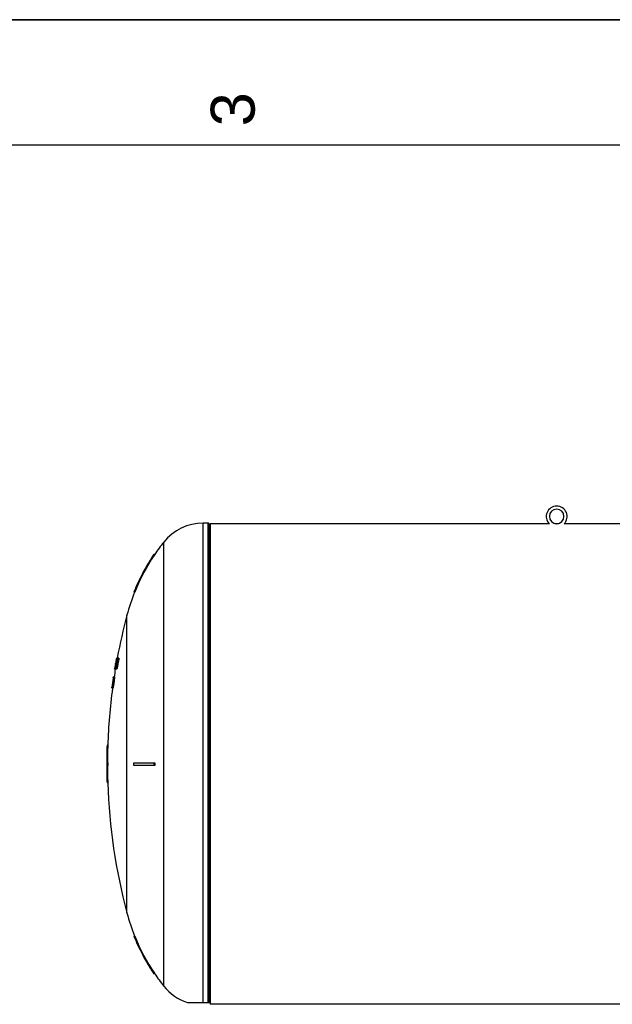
# Model space of a CAD drawing. Header units: millimetres. Extents: x 0 to 297, y 0 to 210.
# Tile 12 of 17: x 94 to 142, y 132 to 210. Entities that reach past the tile are written whole.
import ezdxf

# ---------------------------------------------------------------- set-up
doc = ezdxf.new("R2010")
doc.units = ezdxf.units.MM
doc.header["$LTSCALE"] = 16.335
doc.layers.get('0').update_dxf_attribs({"linetype": 'CONTINUOUS'})
doc.layers.add('AXES_REF', color=7, linetype='CONTINUOUS')
doc.layers.add('SURFACES', color=7, linetype='CONTINUOUS')
doc.styles.add('TEXTSTYLE_2', font='arial.ttf')

# ---------------------------------------------------------------- blocks, each defined once
blk = doc.blocks.new('MARGEA4_BL0', base_point=(148.514, 105.014))
at = {"color": 7, "linetype": 'Continuous'}
for p, q in [((297.014, 210.014), (0.014, 210.014)), ((287.014, 200.014), (10.014, 200.014))]:
    blk.add_line(p, q, dxfattribs=at)
at = {"color": 5, "linetype": 'Continuous', "style": 'TEXTSTYLE_2', "oblique": 0.00002}
blk.add_text('3', height=3.5, rotation=90, dxfattribs=at).set_placement((113.139, 201.514))

msp = doc.modelspace()

# ---------------------------------------------------------------- linework, layer by layer
at = {"color": 7, "linetype": 'Continuous'}
for p, q in [((0, 210), (297, 210)), ((109.532, 131.705), (109.532, 169.785)), ((137.136, 169.845), (137.089, 169.845)), ((137.363, 169.845), (137.333, 169.845)), ((105.102, 167.405), (105.086, 167.381)), ((105.102, 167.405), (105.086, 167.381)), ((105.175, 167.405), (105.102, 167.405)), ((105.152, 167.372), (105.175, 167.405)), ((105.153, 167.372), (105.175, 167.405)), ((103.524, 164.427), (103.515, 164.405)), ((103.524, 164.427), (103.515, 164.405)), ((103.58, 164.405), (103.515, 164.405)), ((102.019, 158.504), (102.009, 158.447)), ((102.029, 158.562), (102.019, 158.504)), ((102.037, 158.487), (102.023, 158.418)), ((102.05, 158.638), (102.037, 158.562)), ((102.047, 158.562), (102.037, 158.562)), ((102.051, 158.556), (102.037, 158.487)), ((102.047, 158.657), (102.05, 158.677)), ((102.051, 158.556), (102.047, 158.535)), ((102.062, 158.715), (102.05, 158.638)), ((102.05, 158.677), (102.054, 158.705)), ((102.063, 158.638), (102.05, 158.638)), ((102.062, 158.715), (102.051, 158.643)), ((102.066, 158.627), (102.051, 158.556)), ((102.052, 158.689), (102.056, 158.715)), ((102.056, 158.715), (102.058, 158.728)), ((102.067, 158.753), (102.062, 158.715)), ((102.08, 158.715), (102.062, 158.715)), ((102.084, 158.523), (102.063, 158.523)), ((102.082, 158.699), (102.066, 158.627)), ((102.082, 158.699), (102.066, 158.627)), ((102.069, 158.772), (102.067, 158.753)), ((102.088, 158.753), (102.067, 158.753)), ((102.07, 158.791), (102.068, 158.772)), ((102.092, 158.772), (102.069, 158.772)), ((102.076, 158.83), (102.07, 158.791)), ((102.096, 158.791), (102.07, 158.791)), ((102.087, 158.887), (102.076, 158.83)), ((102.105, 158.83), (102.076, 158.83)), ((102.098, 158.772), (102.082, 158.699)), ((102.083, 158.638), (102.101, 158.725)), ((102.086, 158.746), (102.092, 158.772)), ((102.086, 158.746), (102.092, 158.772)), ((102.12, 158.887), (102.087, 158.887)), ((102.087, 158.659), (102.101, 158.725)), ((102.102, 158.699), (102.089, 158.638)), ((102.089, 158.638), (102.104, 158.638)), ((102.092, 158.523), (102.091, 158.523)), ((102.104, 158.983), (102.094, 158.926)), ((102.12, 158.926), (102.094, 158.926)), ((102.11, 158.83), (102.098, 158.772)), ((102.112, 158.772), (102.098, 158.772)), ((102.155, 158.523), (102.1, 158.523)), ((102.101, 158.725), (102.12, 158.811)), ((102.101, 158.725), (102.112, 158.772)), ((102.117, 158.766), (102.102, 158.699)), ((102.112, 159.021), (102.104, 158.983)), ((102.114, 159.002), (102.104, 158.945)), ((102.124, 158.906), (102.11, 158.83)), ((102.124, 158.83), (102.11, 158.83)), ((102.124, 159.104), (102.111, 159.034)), ((102.112, 159.024), (102.112, 159.021)), ((102.124, 159.002), (102.112, 158.945)), ((102.127, 158.945), (102.112, 158.945)), ((102.112, 158.772), (102.12, 158.811)), ((102.123, 159.053), (102.114, 159.002)), ((102.115, 159.047), (102.125, 159.098)), ((102.125, 158.806), (102.117, 158.766)), ((102.12, 158.811), (102.139, 158.897)), ((102.12, 158.811), (102.128, 158.846)), ((102.12, 158.638), (102.168, 158.638)), ((102.127, 159.079), (102.123, 159.053)), ((102.13, 159.139), (102.124, 159.104)), ((102.132, 159.04), (102.124, 159.002)), ((102.141, 159.002), (102.124, 159.002)), ((102.141, 158.906), (102.124, 158.906)), ((102.134, 158.845), (102.125, 158.806)), ((102.132, 159.107), (102.127, 159.079)), ((102.14, 159.079), (102.127, 159.079)), ((102.128, 158.846), (102.139, 158.897)), ((102.129, 159.047), (102.14, 159.098)), ((102.132, 159.149), (102.13, 159.139)), ((102.144, 159.021), (102.131, 158.945)), ((102.15, 158.945), (102.131, 158.945)), ((102.137, 159.136), (102.132, 159.107)), ((102.133, 159.044), (102.132, 159.04)), ((102.141, 159.04), (102.132, 159.04)), ((102.139, 159.06), (102.133, 159.044)), ((102.142, 158.881), (102.134, 158.845)), ((102.136, 159.002), (102.141, 159.04)), ((102.139, 159.155), (102.137, 159.139)), ((102.137, 159.139), (102.137, 159.136)), ((102.149, 159.136), (102.137, 159.136)), ((102.138, 159.155), (102.157, 159.155)), ((102.141, 159.06), (102.139, 159.06)), ((102.139, 158.897), (102.158, 158.983)), ((102.139, 158.897), (102.15, 158.945)), ((102.14, 159.098), (102.149, 159.136)), ((102.141, 159.056), (102.141, 159.06)), ((102.141, 159.04), (102.141, 159.056)), ((102.156, 158.942), (102.142, 158.881)), ((102.156, 159.098), (102.144, 159.021)), ((102.167, 159.021), (102.144, 159.021)), ((102.149, 159.136), (102.156, 159.152)), ((102.149, 159.136), (102.152, 159.143)), ((102.15, 158.945), (102.158, 158.983)), ((102.155, 158.543), (102.165, 158.619)), ((102.16, 159.136), (102.156, 159.098)), ((102.185, 159.098), (102.156, 159.098)), ((102.17, 159.002), (102.156, 158.942)), ((102.163, 158.677), (102.157, 158.677)), ((102.158, 158.983), (102.178, 159.069)), ((102.158, 158.983), (102.166, 159.017)), ((102.159, 159.155), (102.16, 159.139)), ((102.195, 159.155), (102.159, 159.155)), ((102.16, 159.139), (102.16, 159.136)), ((102.198, 159.136), (102.16, 159.136)), ((102.174, 158.619), (102.162, 158.543)), ((102.223, 158.543), (102.162, 158.543)), ((102.164, 158.673), (102.163, 158.677)), ((102.168, 158.657), (102.164, 158.673)), ((102.165, 158.619), (102.168, 158.657)), ((102.166, 159.017), (102.178, 159.069)), ((102.171, 158.753), (102.176, 158.753)), ((102.181, 158.677), (102.174, 158.619)), ((102.235, 158.619), (102.174, 158.619)), ((102.176, 158.753), (102.191, 158.791)), ((102.176, 158.753), (102.184, 158.772)), ((102.178, 159.069), (102.198, 159.155)), ((102.178, 159.069), (102.187, 159.106)), ((102.188, 158.744), (102.181, 158.715)), ((102.181, 158.715), (102.181, 158.702)), ((102.242, 158.715), (102.181, 158.715)), ((102.181, 158.702), (102.181, 158.677)), ((102.242, 158.677), (102.181, 158.677)), ((102.184, 158.772), (102.189, 158.785)), ((102.187, 159.106), (102.196, 159.145)), ((102.187, 158.945), (102.197, 158.996)), ((102.188, 158.945), (102.187, 158.945)), ((102.196, 158.772), (102.188, 158.744)), ((102.191, 158.791), (102.201, 158.83)), ((102.206, 159.002), (102.193, 158.945)), ((102.225, 158.945), (102.193, 158.945)), ((102.21, 158.83), (102.196, 158.772)), ((102.258, 158.772), (102.196, 158.772)), ((102.197, 158.996), (102.202, 159.021)), ((102.201, 158.83), (102.218, 158.906)), ((102.202, 159.021), (102.208, 159.047)), ((102.204, 159.155), (102.31, 159.155)), ((102.217, 159.04), (102.206, 159.002)), ((102.235, 159.002), (102.206, 159.002)), ((102.208, 159.047), (102.221, 159.098)), ((102.225, 158.906), (102.21, 158.83)), ((102.271, 158.83), (102.21, 158.83)), ((102.227, 159.06), (102.217, 159.04)), ((102.232, 159.04), (102.217, 159.04)), ((102.221, 159.098), (102.233, 159.136)), ((102.235, 158.619), (102.223, 158.543)), ((102.225, 158.945), (102.232, 159.002)), ((102.286, 158.906), (102.225, 158.906)), ((102.232, 159.06), (102.227, 159.06)), ((102.232, 159.056), (102.232, 159.06)), ((102.235, 159.04), (102.232, 159.056)), ((102.232, 159.002), (102.235, 159.04)), ((102.244, 159.021), (102.232, 158.945)), ((102.293, 158.945), (102.232, 158.945)), ((102.233, 159.136), (102.244, 159.152)), ((102.242, 158.677), (102.235, 158.619)), ((102.25, 158.744), (102.242, 158.715)), ((102.242, 158.715), (102.242, 158.677)), ((102.253, 159.098), (102.244, 159.021)), ((102.306, 159.021), (102.244, 159.021)), ((102.248, 159.155), (102.253, 159.139)), ((102.248, 159.155), (102.25, 159.149)), ((102.25, 159.149), (102.252, 159.143)), ((102.258, 158.772), (102.25, 158.744)), ((102.252, 159.143), (102.254, 159.136)), ((102.254, 159.136), (102.253, 159.098)), ((102.314, 159.098), (102.253, 159.098)), ((102.316, 159.136), (102.254, 159.136)), ((102.271, 158.83), (102.258, 158.772)), ((102.286, 158.906), (102.271, 158.83)), ((102.306, 159.021), (102.293, 158.945)), ((102.314, 159.098), (102.306, 159.021)), ((102.316, 159.136), (102.314, 159.098)), ((101.978, 158.274), (101.975, 158.258)), ((101.982, 158.3), (101.978, 158.274)), ((101.98, 158.274), (101.985, 158.303)), ((101.983, 158.265), (101.98, 158.255)), ((102.04, 158.255), (101.98, 158.255)), ((101.989, 158.338), (101.982, 158.3)), ((101.985, 158.274), (101.983, 158.265)), ((101.985, 158.303), (101.989, 158.332)), ((101.99, 158.3), (101.985, 158.274)), ((101.992, 158.274), (101.985, 158.274)), ((101.989, 158.332), (101.998, 158.386)), ((101.995, 158.377), (101.989, 158.338)), ((101.993, 158.313), (101.99, 158.3)), ((101.998, 158.338), (101.993, 158.313)), ((102, 158.389), (101.997, 158.37)), ((102.007, 158.389), (101.998, 158.338)), ((102.009, 158.447), (102, 158.389)), ((102.016, 158.44), (102.007, 158.389)), ((102.023, 158.418), (102.009, 158.351)), ((102.009, 158.351), (102.055, 158.351)), ((102.021, 158.466), (102.016, 158.44)), ((102.028, 158.466), (102.021, 158.466)), ((102.081, 158.255), (102.045, 158.255)), ((102.081, 158.274), (102.082, 158.313)), ((102.083, 158.255), (102.081, 158.274)), ((102.082, 158.313), (102.085, 158.351)), ((102.085, 158.351), (102.091, 158.399)), ((102.091, 158.399), (102.092, 158.408)), ((102.092, 158.408), (102.099, 158.456)), ((102.102, 158.274), (102.093, 158.255)), ((102.154, 158.255), (102.093, 158.255)), ((102.098, 158.389), (102.097, 158.37)), ((102.097, 158.37), (102.099, 158.354)), ((102.124, 158.37), (102.097, 158.37)), ((102.102, 158.428), (102.098, 158.389)), ((102.124, 158.389), (102.098, 158.389)), ((102.099, 158.456), (102.101, 158.466)), ((102.099, 158.354), (102.1, 158.351)), ((102.1, 158.351), (102.108, 158.351)), ((102.107, 158.466), (102.102, 158.428)), ((102.133, 158.428), (102.102, 158.428)), ((102.114, 158.313), (102.102, 158.274)), ((102.163, 158.274), (102.102, 158.274)), ((102.141, 158.466), (102.107, 158.466)), ((102.108, 158.351), (102.118, 158.37)), ((102.125, 158.351), (102.114, 158.313)), ((102.175, 158.313), (102.114, 158.313)), ((102.118, 158.37), (102.124, 158.389)), ((102.124, 158.389), (102.133, 158.428)), ((102.137, 158.408), (102.125, 158.351)), ((102.186, 158.351), (102.125, 158.351)), ((102.133, 158.428), (102.141, 158.466)), ((102.149, 158.466), (102.137, 158.408)), ((102.198, 158.408), (102.137, 158.408)), ((102.21, 158.466), (102.149, 158.466)), ((102.163, 158.274), (102.154, 158.255)), ((102.175, 158.313), (102.163, 158.274)), ((102.186, 158.351), (102.175, 158.313)), ((102.198, 158.408), (102.186, 158.351)), ((102.21, 158.466), (102.198, 158.408)), ((101.774, 156.908), (101.766, 156.857)), ((101.776, 156.924), (101.774, 156.908)), ((101.78, 156.908), (101.776, 156.87)), ((101.789, 156.985), (101.78, 156.908)), ((101.786, 156.908), (101.78, 156.908)), ((101.798, 156.966), (101.787, 156.889)), ((101.794, 157.023), (101.789, 156.985)), ((101.804, 157.1), (101.794, 157.023)), ((101.804, 157.023), (101.794, 157.023)), ((101.807, 157.023), (101.798, 156.966)), ((101.805, 156.966), (101.798, 156.966)), ((101.803, 156.908), (101.8, 156.87)), ((101.811, 156.985), (101.803, 156.908)), ((101.815, 156.908), (101.803, 156.908)), ((101.81, 157.138), (101.804, 157.1)), ((101.816, 157.087), (101.807, 157.023)), ((101.807, 156.87), (101.815, 156.908)), ((101.825, 157.138), (101.81, 157.138)), ((101.816, 157.023), (101.811, 156.985)), ((101.821, 157.119), (101.816, 157.087)), ((101.826, 157.1), (101.816, 157.023)), ((101.834, 157.023), (101.816, 157.023)), ((101.83, 156.966), (101.817, 156.889)), ((101.831, 157.138), (101.826, 157.1)), ((101.84, 157.349), (101.829, 157.272)), ((101.84, 157.272), (101.829, 157.272)), ((101.838, 157.023), (101.83, 156.966)), ((101.89, 156.966), (101.83, 156.966)), ((101.851, 157.138), (101.831, 157.138)), ((101.848, 157.087), (101.838, 157.023)), ((101.899, 157.023), (101.838, 157.023)), ((101.846, 157.387), (101.84, 157.349)), ((101.852, 157.339), (101.845, 157.291)), ((101.858, 157.464), (101.846, 157.387)), ((101.856, 157.387), (101.846, 157.387)), ((101.853, 157.119), (101.848, 157.087)), ((101.862, 157.349), (101.85, 157.272)), ((101.87, 157.272), (101.85, 157.272)), ((101.859, 157.387), (101.852, 157.339)), ((101.913, 157.119), (101.853, 157.119)), ((101.858, 157.502), (101.856, 157.486)), ((101.862, 157.528), (101.858, 157.502)), ((101.864, 157.502), (101.858, 157.464)), ((101.867, 157.445), (101.859, 157.387)), ((101.869, 157.579), (101.862, 157.528)), ((101.868, 157.387), (101.862, 157.349)), ((101.871, 157.54), (101.864, 157.502)), ((101.871, 157.502), (101.864, 157.502)), ((101.873, 157.496), (101.867, 157.445)), ((101.874, 157.445), (101.867, 157.445)), ((101.881, 157.464), (101.868, 157.387)), ((101.886, 157.387), (101.868, 157.387)), ((101.873, 157.607), (101.869, 157.579)), ((101.872, 157.544), (101.871, 157.54)), ((101.876, 157.56), (101.872, 157.544)), ((101.877, 157.636), (101.873, 157.607)), ((101.873, 157.569), (101.875, 157.579)), ((101.877, 157.521), (101.873, 157.496)), ((101.875, 157.579), (101.88, 157.607)), ((101.878, 157.639), (101.877, 157.636)), ((101.885, 157.636), (101.877, 157.636)), ((101.884, 157.579), (101.877, 157.521)), ((101.886, 157.521), (101.877, 157.521)), ((101.89, 157.387), (101.877, 157.291)), ((101.938, 157.291), (101.877, 157.291)), ((101.88, 157.655), (101.878, 157.639)), ((101.89, 156.966), (101.878, 156.889)), ((101.88, 157.655), (101.909, 157.655)), ((101.88, 157.607), (101.883, 157.627)), ((101.888, 157.502), (101.881, 157.464)), ((101.887, 157.607), (101.884, 157.579)), ((101.903, 157.579), (101.884, 157.579)), ((101.89, 157.636), (101.887, 157.607)), ((101.895, 157.54), (101.888, 157.502)), ((101.9, 157.502), (101.888, 157.502)), ((101.89, 157.655), (101.89, 157.639)), ((101.89, 157.652), (101.89, 157.655)), ((101.89, 157.639), (101.89, 157.636)), ((101.909, 157.636), (101.89, 157.636)), ((101.898, 157.445), (101.89, 157.387)), ((101.951, 157.387), (101.89, 157.387)), ((101.899, 157.023), (101.89, 156.966)), ((101.892, 157.55), (101.897, 157.579)), ((101.896, 157.543), (101.895, 157.54)), ((101.903, 157.54), (101.895, 157.54)), ((101.902, 157.56), (101.896, 157.543)), ((101.902, 157.56), (101.896, 157.543)), ((101.897, 157.579), (101.903, 157.607)), ((101.908, 157.521), (101.898, 157.445)), ((101.959, 157.445), (101.898, 157.445)), ((101.909, 157.087), (101.899, 157.023)), ((101.9, 157.502), (101.903, 157.54)), ((101.902, 157.556), (101.902, 157.56)), ((101.903, 157.54), (101.902, 157.556)), ((101.903, 157.607), (101.909, 157.636)), ((101.914, 157.579), (101.908, 157.521)), ((101.968, 157.521), (101.908, 157.521)), ((101.913, 157.119), (101.909, 157.087)), ((101.916, 157.607), (101.914, 157.579)), ((101.974, 157.579), (101.914, 157.579)), ((101.916, 157.655), (101.918, 157.636)), ((101.916, 157.655), (101.917, 157.649)), ((101.977, 157.655), (101.916, 157.655)), ((101.918, 157.636), (101.916, 157.607)), ((101.917, 157.649), (101.918, 157.643)), ((101.918, 157.643), (101.918, 157.636)), ((101.979, 157.636), (101.918, 157.636)), ((101.944, 157.339), (101.938, 157.291)), ((101.951, 157.387), (101.944, 157.339)), ((101.959, 157.445), (101.951, 157.387)), ((101.968, 157.521), (101.959, 157.445)), ((101.974, 157.579), (101.968, 157.521)), ((101.977, 157.607), (101.974, 157.579)), ((101.977, 157.655), (101.979, 157.636)), ((101.977, 157.655), (101.978, 157.649)), ((101.979, 157.636), (101.977, 157.607)), ((101.978, 157.649), (101.978, 157.643)), ((101.978, 157.643), (101.979, 157.636)), ((101.752, 156.758), (101.751, 156.755)), ((101.849, 156.755), (101.751, 156.755)), ((101.754, 156.774), (101.752, 156.758)), ((101.759, 156.803), (101.754, 156.774)), ((101.762, 156.774), (101.754, 156.774)), ((101.763, 156.832), (101.759, 156.803)), ((101.762, 156.774), (101.765, 156.803)), ((101.763, 156.758), (101.762, 156.755)), ((101.766, 156.857), (101.763, 156.832)), ((101.775, 156.832), (101.763, 156.832)), ((101.767, 156.774), (101.763, 156.758)), ((101.765, 156.803), (101.768, 156.832)), ((101.772, 156.803), (101.767, 156.774)), ((101.788, 156.774), (101.767, 156.774)), ((101.777, 156.832), (101.772, 156.803)), ((101.776, 156.87), (101.775, 156.854)), ((101.775, 156.854), (101.775, 156.851)), ((101.782, 156.861), (101.777, 156.832)), ((101.79, 156.832), (101.777, 156.832)), ((101.787, 156.889), (101.782, 156.861)), ((101.786, 156.774), (101.788, 156.803)), ((101.801, 156.889), (101.787, 156.889)), ((101.788, 156.803), (101.79, 156.832)), ((101.789, 156.758), (101.788, 156.755)), ((101.789, 156.758), (101.788, 156.755)), ((101.795, 156.774), (101.789, 156.758)), ((101.79, 156.832), (101.795, 156.88)), ((101.801, 156.803), (101.795, 156.774)), ((101.856, 156.774), (101.795, 156.774)), ((101.8, 156.87), (101.801, 156.854)), ((101.807, 156.87), (101.8, 156.87)), ((101.801, 156.851), (101.806, 156.867)), ((101.801, 156.854), (101.801, 156.851)), ((101.807, 156.832), (101.801, 156.803)), ((101.807, 156.832), (101.805, 156.822)), ((101.806, 156.867), (101.807, 156.87)), ((101.812, 156.861), (101.807, 156.832)), ((101.868, 156.832), (101.807, 156.832)), ((101.817, 156.889), (101.812, 156.861)), ((101.878, 156.889), (101.817, 156.889)), ((101.856, 156.774), (101.849, 156.755)), ((101.851, 156.762), (101.849, 156.755)), ((101.853, 156.768), (101.851, 156.762)), ((101.856, 156.774), (101.853, 156.768)), ((101.862, 156.803), (101.856, 156.774)), ((101.868, 156.832), (101.862, 156.803)), ((101.873, 156.861), (101.868, 156.832)), ((101.878, 156.889), (101.873, 156.861)), ((101.436, 152.205), (101.376, 152.205)), ((101.352, 150.805), (101.436, 150.805)), ((103.515, 150.805), (105.175, 150.805)), ((101.436, 150.605), (101.352, 150.605)), ((105.175, 150.605), (103.515, 150.605)), ((101.436, 149.205), (101.376, 149.205)), ((103.515, 137.005), (103.525, 136.982)), ((103.515, 137.005), (103.524, 136.982)), ((103.58, 137.005), (103.515, 137.005)), ((105.086, 134.03), (105.102, 134.005)), ((105.086, 134.029), (105.102, 134.005)), ((105.175, 134.005), (105.102, 134.005)), ((105.175, 134.005), (105.152, 134.038)), ((105.175, 134.005), (105.153, 134.039)), ((107.783, 131.705), (109.532, 131.705))]:
    msp.add_line(p, q, dxfattribs=at)
at = {"color": 9, "linetype": 'Continuous'}
for p, q in [((109.032, 131.705), (109.032, 169.905)), ((109.432, 131.705), (109.432, 169.905))]:
    msp.add_line(p, q, dxfattribs=at)
at = {"color": 7, "linetype": 'Continuous'}
for points in [[(137.089, 169.845), (137.052, 169.845), (137.039, 169.845)], [(137.333, 169.845), (137.291, 169.845), (137.267, 169.845), (137.241, 169.844), (137.215, 169.844), (137.188, 169.844), (137.162, 169.844), (137.136, 169.845)], [(102.152, 159.143), (102.154, 159.149), (102.156, 159.152)]]:
    msp.add_lwpolyline(points, dxfattribs=at)
for centre, radius, start, end in [((137.201, 170.434), 0.83, 314.77246, 225.22754), ((137.201, 170.434), 0.58, 270.06314, 269.93686), ((109.432, 169.805), 0.1, 358.60367, 90), ((109.632, 169.8), 0.1, 178.60367, 252.02849), ((118.465, 158.417), 16.044, 146.07258, 158.0853), ((118.425, 158.438), 16.06, 146.1611, 147.81971), ((118.424, 158.439), 16.058, 150.19494, 151.8647), ((118.42, 158.441), 16.054, 150.00226, 150.19485), ((118.429, 158.436), 16.064, 148.33776, 150.00211), ((118.432, 158.434), 16.067, 147.8196, 148.33783), ((118.424, 158.439), 16.058, 152.38062, 154.05219), ((118.425, 158.438), 16.06, 151.8647, 152.38062), ((118.425, 158.438), 16.06, 156.41966, 158.10551), ((118.432, 158.435), 16.068, 155.91256, 156.41979), ((118.429, 158.436), 16.064, 154.2322, 155.91263), ((118.42, 158.441), 16.054, 154.05228, 154.23204), ((147.412, 150.705), 46.049, 170.17682, 170.2977), ((147.412, 150.705), 46.058, 169.99877, 170.17861), ((147.412, 150.705), 45.996, 170.21384, 170.55254), ((147.412, 150.705), 45.99, 170.21254, 170.55129), ((147.412, 150.705), 46.018, 170.07325, 170.21845), ((147.412, 150.705), 46.058, 169.71895, 169.76737), ((147.412, 150.705), 45.98, 170.06492, 170.21024), ((147.412, 150.705), 45.996, 169.60814, 170.06858), ((147.412, 150.705), 45.99, 169.41267, 170.06725), ((147.412, 150.705), 46.024, 169.68715, 169.73561), ((147.412, 150.705), 45.931, 170.17543, 170.27239), ((147.412, 150.705), 45.923, 170.17389, 170.27086), ((147.412, 150.705), 45.951, 169.91315, 170.01014), ((147.412, 150.705), 45.863, 170.16087, 170.25797), ((147.412, 150.705), 45.932, 169.66625, 169.71481), ((147.412, 150.705), 45.925, 169.66464, 169.7132), ((147.412, 150.705), 45.865, 169.65093, 169.69956), ((103.342, 159.468), 1.079, 196.84518, 197.91045), ((147.412, 150.705), 46.046, 170.44197, 170.56276), ((147.412, 150.705), 46.024, 170.43741, 170.55826), ((147.412, 150.705), 46.053, 171.80192, 171.97037), ((147.412, 150.705), 46.04, 171.77543, 171.99207), ((147.412, 150.705), 46.032, 171.7981, 171.96663), ((147.412, 150.705), 46.008, 171.76971, 171.98651), ((147.412, 150.705), 45.948, 171.75888, 171.97596), ((147.412, 150.705), 46.06, 178.13376, 179.87561), ((147.412, 150.705), 46, 178.13132, 179.87544), ((147.412, 150.705), 46.036, 179.87554, 180.12446), ((147.412, 150.705), 45.976, 179.87538, 180.12462), ((129.852, 150.705), 24.678, 179.76783, 180.23217), ((147.412, 150.705), 46.06, 180.12439, 181.86624), ((147.412, 150.705), 46, 180.12456, 181.86868), ((118.425, 142.973), 16.06, 201.90054, 203.58033), ((118.465, 142.993), 16.044, 201.9147, 213.92742), ((118.432, 142.976), 16.068, 203.58021, 204.08746), ((118.429, 142.974), 16.064, 204.08739, 205.76774), ((118.42, 142.97), 16.054, 205.76789, 205.94766), ((118.424, 142.972), 16.058, 205.94775, 207.61937), ((118.425, 142.972), 16.06, 207.61937, 208.13535), ((118.424, 142.972), 16.058, 208.13535, 209.80495), ((118.42, 142.97), 16.054, 209.80504, 209.99763), ((118.429, 142.975), 16.064, 209.99778, 211.66231), ((118.432, 142.976), 16.067, 211.66224, 212.18035), ((118.425, 142.972), 16.06, 212.18023, 213.83892)]:
    msp.add_arc(centre, radius, start, end, dxfattribs=at)
for points in [[(103.515, 150.605), (103.515, 150.672), (103.515, 150.739), (103.516, 150.805)], [(105.102, 150.805), (105.102, 150.739), (105.102, 150.672), (105.103, 150.605)]]:
    msp.add_open_spline(points, degree=3, dxfattribs=at)
at = {"layer": 'AXES_REF', "color": 7, "linetype": 'Continuous'}
for p, q in [((109.432, 169.905), (109.032, 169.905)), ((109.601, 169.845), (109.601, 131.565)), ((136.616, 169.845), (109.601, 169.845)), ((160.656, 169.845), (137.785, 169.845)), ((188.841, 131.565), (109.601, 131.565))]:
    msp.add_line(p, q, dxfattribs=at)
at = {"layer": 'AXES_REF', "color": 9, "linetype": 'Continuous'}
for p, q in [((105.9, 133.016), (105.9, 168.394)), ((102.966, 138.848), (102.966, 162.562))]:
    msp.add_line(p, q, dxfattribs=at)
at = {"layer": 'AXES_REF', "color": 7, "linetype": 'Continuous'}
for centre, radius, start, end in [((109.032, 165.905), 4, 90, 141.51892), ((118.425, 158.438), 16, 141.51892, 145.91362), ((118.425, 158.438), 16, 158.10282, 165.06256), ((147.412, 150.705), 46, 165.06256, 169.41484), ((147.412, 150.705), 46, 170.55323, 171.31463), ((147.412, 150.705), 46, 172.44607, 178.13133), ((147.412, 150.705), 46, 181.86867, 194.93744), ((118.425, 142.972), 16, 194.93744, 201.89718), ((118.425, 142.972), 16, 214.08638, 218.48108), ((109.032, 135.505), 4, 218.48108, 251.80513)]:
    msp.add_arc(centre, radius, start, end, dxfattribs=at)
at = {"layer": 'SURFACES', "color": 7, "linetype": 'Continuous'}
for start, end in [(170.51691, 170.52947), (179.87561, 180.12488)]:
    msp.add_arc((147.412, 150.705), 46.06, start, end, dxfattribs=at)

# ---------------------------------------------------------------- block references
at = {"color": 2, "linetype": 'Continuous'}
msp.add_blockref('MARGEA4_BL0', (148.514, 105.014), dxfattribs=at)

doc.saveas('drawing.dxf')
